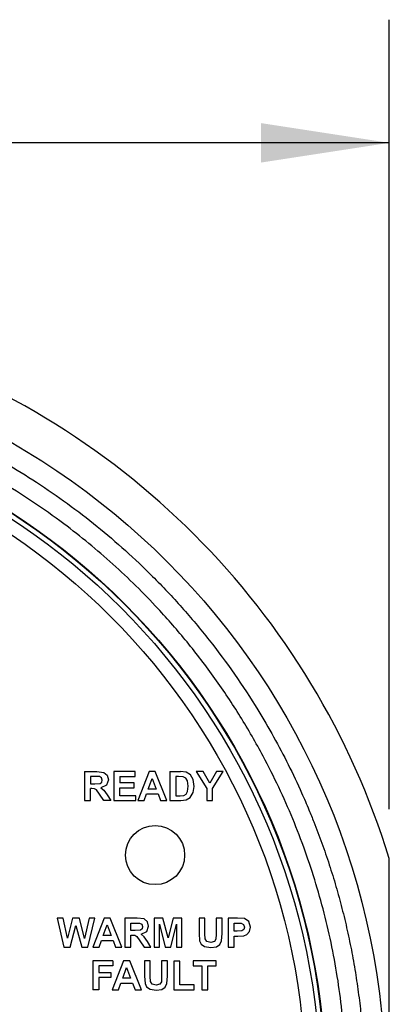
# Model space of a CAD drawing. Header units: inches. Extents: x 1.04 to 7.18, y 2.19 to 10.07.
# Tile 18 of 40: x 2.94 to 3.32, y 8.23 to 9.23. Entities that reach past the tile are written whole.
import ezdxf

# ---------------------------------------------------------------- set-up
doc = ezdxf.new("R2010")
doc.units = ezdxf.units.IN
doc.header["$MEASUREMENT"] = 0
doc.layers.add('SLD-0', color=179, linetype='Continuous')
doc.styles.add('SLDTEXTSTYLE0', font='TXT', dxfattribs={"width": 0.75})
doc.dimstyles.new('SLDDIMSTYLE1', dxfattribs={"dimtxt": 0.09, "dimasz": 0.13, "dimexe": 0, "dimexo": 0.0625, "dimgap": 0.0225, "dimtad": 0, "dimtih": 1, "dimtoh": 1, "dimdec": 3, "dimlfac": 2, "dimrnd": 1e-09, "dimzin": 4, "dimdsep": 46, "dimtxsty": 'SLDTEXTSTYLE0', "dimsah": 1, "dimcen": 0, "dimadec": 0, "dimazin": 1, "dimtfac": 1, "dimtdec": 3, "dimtofl": 0, "dimtmove": 0, "dimatfit": 3, "dimfxl": 1, "dimfrac": 2, "dimtolj": 1, "dimtzin": 12, "dimarcsym": 0})
doc.dimstyles.new('SLDDIMSTYLE2', dxfattribs={"dimtxt": 0.09, "dimasz": 0.13, "dimexe": 0, "dimexo": 0.0625, "dimgap": 0.0225, "dimtad": 0, "dimtih": 1, "dimtoh": 1, "dimdec": 3, "dimlfac": 2, "dimrnd": 1e-09, "dimzin": 4, "dimdsep": 46, "dimtxsty": 'SLDTEXTSTYLE0', "dimsah": 1, "dimcen": 0.09, "dimadec": 0, "dimazin": 1, "dimtfac": 1, "dimtdec": 3, "dimtofl": 0, "dimtmove": 0, "dimatfit": 3, "dimfxl": 1, "dimfrac": 2, "dimtolj": 1, "dimtzin": 12, "dimarcsym": 0})

# ---------------------------------------------------------------- blocks, each defined once
blk = doc.blocks.new('_D_1')
at = {"layer": 'SLD-0'}
for p, q in [((1.99563, 7.58577), (1.72719, 7.31792)), ((1.72719, 7.31792), (1.47719, 7.31792))]:
    blk.add_line(p, q, dxfattribs=at)
blk.add_solid([(1.99563, 7.58577), (1.88948, 7.50811), (1.91773, 7.47979)], dxfattribs=at)
at = {"layer": 'SLD-0', "char_height": 0.09, "attachment_point": 1, "style": 'SLDTEXTSTYLE0'}
for s, insert in [('%%c', (1.04221, 7.36181)), ('3.180', (1.17794, 7.36318))]:
    blk.add_mtext(s, dxfattribs=dict(at, insert=insert))
blk = doc.blocks.new('_D_2')
at = {"layer": 'SLD-0'}
for p, q in [((1.7984, 8.43061), (1.7984, 9.23212)), ((3.3184, 8.43061), (3.3184, 9.23212)), ((1.7984, 9.10712), (2.32179, 9.10712)), ((3.3184, 9.10712), (2.85179, 9.10712))]:
    blk.add_line(p, q, dxfattribs=at)
for points in [[(1.7984, 9.10712), (1.9284, 9.08712), (1.9284, 9.12712)], [(3.3184, 9.10712), (3.1884, 9.12712), (3.1884, 9.08712)]]:
    blk.add_solid(points, dxfattribs=at)
at = {"layer": 'SLD-0', "char_height": 0.09, "attachment_point": 1, "style": 'SLDTEXTSTYLE0'}
for s, insert in [('3.040', (2.32179, 9.1517)), ('SQ.', (2.65479, 9.1517))]:
    blk.add_mtext(s, dxfattribs=dict(at, insert=insert))

msp = doc.modelspace()

# ---------------------------------------------------------------- linework, layer by layer
at = {"color": 7, "linetype": 'Continuous', "lineweight": 25}
for p, q in [((3.00932, 8.46886), (3.00932, 8.43951)), ((3.00932, 8.46886), (3.0218, 8.46886)), ((3.0218, 8.46886), (3.02865, 8.46807)), ((3.02865, 8.46807), (3.03206, 8.46526)), ((3.03206, 8.46526), (3.03335, 8.46063)), ((3.03893, 8.46886), (3.03894, 8.43951)), ((3.06066, 8.46886), (3.03893, 8.46886)), ((3.06066, 8.4639), (3.06066, 8.46886)), ((3.0747, 8.46887), (3.0633, 8.43951)), ((3.08098, 8.46886), (3.0747, 8.46887)), ((3.09274, 8.43951), (3.08098, 8.46886)), ((3.09591, 8.46887), (3.0959, 8.43951)), ((3.09591, 8.46887), (3.10673, 8.46886)), ((3.1123, 8.4683), (3.10673, 8.46886)), ((3.11672, 8.4656), (3.1123, 8.4683)), ((3.11952, 8.46084), (3.11672, 8.4656)), ((3.12246, 8.46888), (3.13322, 8.45187)), ((3.12942, 8.46886), (3.12246, 8.46888)), ((3.13637, 8.45723), (3.12942, 8.46886)), ((3.14313, 8.46886), (3.13637, 8.45723)), ((3.13917, 8.45182), (3.14993, 8.46886)), ((3.14993, 8.46886), (3.14313, 8.46886)), ((3.0199, 8.4639), (3.01527, 8.4639)), ((3.01527, 8.4639), (3.01527, 8.45645)), ((3.01527, 8.45645), (3.01966, 8.45644)), ((3.01966, 8.45644), (3.02498, 8.4568)), ((3.02422, 8.4638), (3.0199, 8.4639)), ((3.02645, 8.46265), (3.02422, 8.4638)), ((3.02498, 8.4568), (3.02664, 8.45805)), ((3.03141, 8.45517), (3.02562, 8.45246)), ((3.02724, 8.46025), (3.02645, 8.46265)), ((3.02664, 8.45805), (3.02724, 8.46025)), ((3.03335, 8.46063), (3.03141, 8.45517)), ((3.04488, 8.4639), (3.04488, 8.45738)), ((3.04488, 8.4639), (3.06066, 8.4639)), ((3.05956, 8.45738), (3.04488, 8.45738)), ((3.05956, 8.45242), (3.05956, 8.45738)), ((3.07383, 8.45116), (3.0778, 8.46202)), ((3.0778, 8.46202), (3.08188, 8.45116)), ((3.10186, 8.46391), (3.10184, 8.44447)), ((3.10449, 8.46391), (3.10186, 8.46391)), ((3.10934, 8.46363), (3.10449, 8.46391)), ((3.11208, 8.46225), (3.10934, 8.46363)), ((3.11375, 8.4594), (3.11208, 8.46225)), ((3.11435, 8.45418), (3.11375, 8.4594)), ((3.12048, 8.4539), (3.11952, 8.46084)), ((3.01646, 8.45177), (3.01527, 8.45177)), ((3.01527, 8.43951), (3.01527, 8.45177)), ((3.01946, 8.45144), (3.01646, 8.45177)), ((3.02124, 8.45023), (3.01946, 8.45144)), ((3.02438, 8.44592), (3.02124, 8.45023)), ((3.02863, 8.43951), (3.02438, 8.44592)), ((3.02562, 8.45246), (3.02878, 8.45)), ((3.02878, 8.45), (3.03215, 8.44523)), ((3.03215, 8.44523), (3.03573, 8.4395)), ((3.04488, 8.45242), (3.05956, 8.45242)), ((3.04488, 8.44447), (3.04488, 8.45242)), ((3.06958, 8.4395), (3.07202, 8.44618)), ((3.07202, 8.44618), (3.0838, 8.44619)), ((3.08188, 8.45116), (3.07383, 8.45116)), ((3.0838, 8.44619), (3.08633, 8.43951)), ((3.10982, 8.44475), (3.11221, 8.44597)), ((3.11221, 8.44597), (3.11375, 8.4488)), ((3.11375, 8.4488), (3.11435, 8.45418)), ((3.11644, 8.44246), (3.11957, 8.44765)), ((3.11957, 8.44765), (3.12048, 8.4539)), ((3.13322, 8.45187), (3.13324, 8.43951)), ((3.13919, 8.43951), (3.13917, 8.45182)), ((3.00932, 8.43951), (3.01527, 8.43951)), ((3.03573, 8.4395), (3.02863, 8.43951)), ((3.03894, 8.43951), (3.06123, 8.43951)), ((3.06123, 8.44447), (3.04488, 8.44447)), ((3.06123, 8.43951), (3.06123, 8.44447)), ((3.0633, 8.43951), (3.06958, 8.4395)), ((3.08633, 8.43951), (3.09274, 8.43951)), ((3.0959, 8.43951), (3.10705, 8.4395)), ((3.10184, 8.44447), (3.10625, 8.44447)), ((3.10625, 8.44447), (3.10982, 8.44475)), ((3.10705, 8.4395), (3.11228, 8.44012)), ((3.11228, 8.44012), (3.11644, 8.44246)), ((3.13324, 8.43951), (3.13919, 8.43951)), ((2.98741, 8.32015), (2.98129, 8.32014)), ((2.98129, 8.32014), (2.98819, 8.29078)), ((2.99177, 8.29998), (2.98741, 8.32015)), ((2.99713, 8.32015), (2.99177, 8.29998)), ((3.0042, 8.32015), (2.99713, 8.32015)), ((3.00932, 8.29963), (3.0042, 8.32015)), ((3.01379, 8.32015), (3.00932, 8.29963)), ((3.01267, 8.29078), (3.01975, 8.32015)), ((3.01975, 8.32015), (3.01379, 8.32015)), ((3.02901, 8.32014), (3.0176, 8.29078)), ((3.0353, 8.32015), (3.02901, 8.32014)), ((3.04706, 8.29078), (3.0353, 8.32015)), ((3.05022, 8.32015), (3.05022, 8.29078)), ((3.0627, 8.32015), (3.05022, 8.32015)), ((3.06954, 8.31936), (3.0627, 8.32015)), ((3.07296, 8.31655), (3.06954, 8.31936)), ((3.07425, 8.31192), (3.07296, 8.31655)), ((3.07975, 8.32015), (3.07976, 8.29078)), ((3.08867, 8.32015), (3.07975, 8.32015)), ((3.09393, 8.30012), (3.08867, 8.32015)), ((3.09913, 8.32015), (3.09393, 8.30012)), ((3.10806, 8.32015), (3.09913, 8.32015)), ((3.10806, 8.29078), (3.10806, 8.32015)), ((3.1254, 8.32014), (3.12539, 8.30445)), ((3.13134, 8.32015), (3.1254, 8.32014)), ((3.13134, 8.30422), (3.13134, 8.32015)), ((3.14278, 8.32015), (3.14278, 8.30388)), ((3.14873, 8.32015), (3.14278, 8.32015)), ((3.14873, 8.30469), (3.14873, 8.32015)), ((3.15501, 8.32015), (3.15501, 8.29078)), ((3.16451, 8.32015), (3.15501, 8.32015)), ((3.17155, 8.31971), (3.16451, 8.32015)), ((3.17578, 8.31683), (3.17155, 8.31971)), ((3.17748, 8.31111), (3.17578, 8.31683)), ((2.9947, 8.29078), (3.00054, 8.31273)), ((3.00054, 8.31273), (3.00632, 8.29078)), ((3.02815, 8.30242), (3.03211, 8.31329)), ((3.03211, 8.31329), (3.03619, 8.30242)), ((3.05617, 8.31519), (3.06079, 8.31517)), ((3.05617, 8.30771), (3.05617, 8.31519)), ((3.06056, 8.30771), (3.05617, 8.30771)), ((3.06588, 8.30807), (3.06056, 8.30771)), ((3.06079, 8.31517), (3.06512, 8.31507)), ((3.06512, 8.31507), (3.06735, 8.31392)), ((3.06754, 8.30931), (3.06588, 8.30807)), ((3.06652, 8.30374), (3.07231, 8.30646)), ((3.06735, 8.31392), (3.06814, 8.31152)), ((3.06814, 8.31152), (3.06754, 8.30931)), ((3.07231, 8.30646), (3.07425, 8.31192)), ((3.08525, 8.29078), (3.08527, 8.31389)), ((3.08527, 8.31389), (3.09103, 8.29078)), ((3.09675, 8.29078), (3.10254, 8.31389)), ((3.10254, 8.31389), (3.10256, 8.29078)), ((3.16095, 8.30682), (3.16096, 8.31518)), ((3.1642, 8.30682), (3.16095, 8.30682)), ((3.16096, 8.31518), (3.16381, 8.31519)), ((3.16381, 8.31519), (3.16807, 8.31499)), ((3.16887, 8.30728), (3.1642, 8.30682)), ((3.16807, 8.31499), (3.17044, 8.31367)), ((3.17071, 8.30873), (3.16887, 8.30728)), ((3.17044, 8.31367), (3.17138, 8.31102)), ((3.17138, 8.31102), (3.17071, 8.30873)), ((3.17401, 8.30367), (3.1765, 8.30657)), ((3.1765, 8.30657), (3.17748, 8.31111)), ((3.0239, 8.29079), (3.02634, 8.29747)), ((3.02634, 8.29747), (3.03812, 8.29746)), ((3.03619, 8.30242), (3.02815, 8.30242)), ((3.03812, 8.29746), (3.04065, 8.29078)), ((3.05617, 8.29078), (3.05617, 8.30304)), ((3.05617, 8.30304), (3.05738, 8.30304)), ((3.05738, 8.30304), (3.06038, 8.30271)), ((3.06038, 8.30271), (3.06216, 8.30149)), ((3.06216, 8.30149), (3.0653, 8.29719)), ((3.0653, 8.29719), (3.06955, 8.29078)), ((3.06968, 8.30128), (3.06652, 8.30374)), ((3.07304, 8.29651), (3.06968, 8.30128)), ((3.07663, 8.29078), (3.07304, 8.29651)), ((3.12539, 8.30445), (3.12597, 8.297)), ((3.12597, 8.297), (3.12763, 8.29374)), ((3.13156, 8.29931), (3.13134, 8.30422)), ((3.13335, 8.29642), (3.13156, 8.29931)), ((3.13724, 8.29532), (3.13335, 8.29642)), ((3.141, 8.29636), (3.13724, 8.29532)), ((3.14252, 8.29889), (3.141, 8.29636)), ((3.14278, 8.30388), (3.14252, 8.29889)), ((3.14648, 8.29353), (3.14825, 8.29722)), ((3.14825, 8.29722), (3.14873, 8.30469)), ((3.16095, 8.30186), (3.16481, 8.30186)), ((3.16095, 8.29078), (3.16095, 8.30186)), ((3.16481, 8.30186), (3.17094, 8.30228)), ((3.17094, 8.30228), (3.17401, 8.30367)), ((2.98819, 8.29078), (2.9947, 8.29078)), ((3.00632, 8.29078), (3.01267, 8.29078)), ((3.0176, 8.29078), (3.0239, 8.29079)), ((3.04065, 8.29078), (3.04706, 8.29078)), ((3.05022, 8.29078), (3.05617, 8.29078)), ((3.06955, 8.29078), (3.07663, 8.29078)), ((3.07976, 8.29078), (3.08525, 8.29078)), ((3.09103, 8.29078), (3.09675, 8.29078)), ((3.10256, 8.29078), (3.10806, 8.29078)), ((3.12763, 8.29374), (3.13105, 8.29121)), ((3.13105, 8.29121), (3.13741, 8.29024)), ((3.13741, 8.29024), (3.14304, 8.29113)), ((3.14304, 8.29113), (3.14648, 8.29353)), ((3.15501, 8.29078), (3.16095, 8.29078)), ((3.0176, 8.27683), (3.0176, 8.24748)), ((3.03778, 8.27683), (3.0176, 8.27683)), ((3.04879, 8.27684), (3.03739, 8.24748)), ((3.03778, 8.27683), (3.03778, 8.27187)), ((3.05506, 8.27683), (3.04879, 8.27684)), ((3.06684, 8.24748), (3.05506, 8.27683)), ((3.07001, 8.27684), (3.07, 8.26115)), ((3.07595, 8.27683), (3.07001, 8.27684)), ((3.07595, 8.26092), (3.07595, 8.27683)), ((3.09333, 8.27683), (3.08739, 8.27683)), ((3.08739, 8.27683), (3.08739, 8.26058)), ((3.09333, 8.26139), (3.09333, 8.27683)), ((3.10573, 8.27659), (3.09979, 8.27659)), ((3.09979, 8.27659), (3.09979, 8.24748)), ((3.10573, 8.25244), (3.10573, 8.27659)), ((3.11953, 8.27683), (3.11953, 8.27187)), ((3.14282, 8.27683), (3.11953, 8.27683)), ((3.14282, 8.27187), (3.14282, 8.27683)), ((3.03778, 8.27187), (3.02355, 8.27187)), ((3.02355, 8.27187), (3.02355, 8.2649)), ((3.04793, 8.25912), (3.05189, 8.26999)), ((3.05189, 8.26999), (3.05597, 8.25912)), ((3.11953, 8.27187), (3.12823, 8.27187)), ((3.12823, 8.27187), (3.12824, 8.24748)), ((3.13418, 8.24748), (3.13418, 8.27187)), ((3.13418, 8.27187), (3.14282, 8.27187)), ((3.02355, 8.2649), (3.03585, 8.2649)), ((3.03585, 8.25994), (3.02355, 8.25994)), ((3.02355, 8.25994), (3.02355, 8.24748)), ((3.03585, 8.2649), (3.03585, 8.25994)), ((3.05597, 8.25912), (3.04793, 8.25912)), ((3.07, 8.26115), (3.07058, 8.2537)), ((3.07617, 8.25601), (3.07595, 8.26092)), ((3.07796, 8.25312), (3.07617, 8.25601)), ((3.08713, 8.25559), (3.08561, 8.25306)), ((3.08739, 8.26058), (3.08713, 8.25559)), ((3.09285, 8.25392), (3.09333, 8.26139)), ((3.02355, 8.24748), (3.0176, 8.24748)), ((3.03739, 8.24748), (3.04369, 8.24746)), ((3.04369, 8.24746), (3.04613, 8.25415)), ((3.04613, 8.25415), (3.0579, 8.25416)), ((3.0579, 8.25416), (3.06044, 8.24748)), ((3.06044, 8.24748), (3.06684, 8.24748)), ((3.07058, 8.2537), (3.07223, 8.25044)), ((3.07223, 8.25044), (3.07566, 8.24791)), ((3.07566, 8.24791), (3.08201, 8.24694)), ((3.08184, 8.25202), (3.07796, 8.25312)), ((3.08561, 8.25306), (3.08184, 8.25202)), ((3.08201, 8.24694), (3.08765, 8.24783)), ((3.08765, 8.24783), (3.09108, 8.25022)), ((3.09108, 8.25022), (3.09285, 8.25392)), ((3.09979, 8.24748), (3.12046, 8.24748)), ((3.12046, 8.25244), (3.10573, 8.25244)), ((3.12046, 8.24748), (3.12046, 8.25244)), ((3.12824, 8.24748), (3.13418, 8.24748))]:
    msp.add_line(p, q, dxfattribs=at)
for centre, radius in [((2.5584, 8.14731), 0.75605), ((2.5584, 8.14731), 0.69535), ((2.5584, 8.14731), 0.69492), ((2.5584, 8.14731), 0.68992), ((2.55829, 8.14914), 0.675), ((3.08079, 8.38414), 0.03)]:
    msp.add_circle(centre, radius, dxfattribs=at)
msp.add_arc((2.5584, 8.14731), 0.795, 17.06517, 72.93483, dxfattribs=at)
for points, knots in [([(2.5584, 8.88236), (2.56241, 8.88234), (2.57045, 8.88231), (2.58249, 8.882), (2.59453, 8.88151), (2.60656, 8.88082), (2.61857, 8.87993), (2.63057, 8.87884), (2.64255, 8.87756), (2.6545, 8.87609), (2.66644, 8.87441), (2.67834, 8.87254), (2.69021, 8.87048), (2.70204, 8.86822), (2.71384, 8.86577), (2.72559, 8.86313), (2.7373, 8.86029), (2.74896, 8.85727), (2.76057, 8.85405), (2.77213, 8.85064), (2.78362, 8.84704), (2.79506, 8.84326), (2.80644, 8.83928), (2.81774, 8.83513), (2.83678, 8.82777), (2.86326, 8.81651), (2.89667, 8.80027), (2.92921, 8.78236), (2.96103, 8.76266), (2.99203, 8.74124), (3.03209, 8.71039), (3.07104, 8.67524), (3.10822, 8.63582), (3.14523, 8.59161), (3.17606, 8.54737), (3.20124, 8.50423), (3.21609, 8.4761), (3.22782, 8.45128), (3.23623, 8.43179), (3.24313, 8.41481), (3.25012, 8.39632), (3.2576, 8.37447), (3.26439, 8.3524), (3.27048, 8.33012), (3.27587, 8.30767), (3.28056, 8.28506), (3.28453, 8.26231), (3.28778, 8.23944), (3.29031, 8.21649), (3.29212, 8.19347), (3.29324, 8.1704), (3.29338, 8.15501), (3.29345, 8.14731)], [0, 0, 0, 0, 0.010435, 0.02087, 0.0313051, 0.0417401, 0.0521751, 0.0626101, 0.0730452, 0.0834802, 0.0939152, 0.1043502, 0.1147853, 0.1252203, 0.1356553, 0.1460903, 0.1565253, 0.1669604, 0.1773954, 0.1878304, 0.1982654, 0.2087005, 0.2191355, 0.2295705, 0.2400055, 0.2721642, 0.3043224, 0.3364866, 0.3686487, 0.4015348, 0.4343353, 0.5000089, 0.5375827, 0.5750611, 0.6497677, 0.6773071, 0.7048458, 0.7323875, 0.7486348, 0.7600014, 0.7800013, 0.8000012, 0.8200011, 0.8400009, 0.8600008, 0.8800007, 0.9000006, 0.9200005, 0.9400004, 0.9600003, 0.9800001, 1, 1, 1, 1]), ([(2.5584, 7.43097), (2.56224, 7.43099), (2.56992, 7.43102), (2.58144, 7.43131), (2.59296, 7.43177), (2.60447, 7.43242), (2.61596, 7.43325), (2.62744, 7.43427), (2.6389, 7.43548), (2.65034, 7.43686), (2.66176, 7.43843), (2.67315, 7.44019), (2.68451, 7.44213), (2.69584, 7.44425), (2.70713, 7.44655), (2.71838, 7.44903), (2.7296, 7.4517), (2.74076, 7.45454), (2.75188, 7.45756), (2.76295, 7.46076), (2.77397, 7.46414), (2.78493, 7.4677), (2.79584, 7.47143), (2.80668, 7.47534), (2.81746, 7.47942), (2.82817, 7.48367), (2.83881, 7.4881), (2.84938, 7.4927), (2.85987, 7.49746), (2.87029, 7.5024), (2.88062, 7.5075), (2.89087, 7.51276), (2.90104, 7.51819), (2.91111, 7.52379), (2.9211, 7.52954), (2.93099, 7.53546), (2.94078, 7.54153), (2.95048, 7.54776), (2.96007, 7.55414), (2.96956, 7.56068), (2.97895, 7.56737), (2.9952, 7.57936), (3.01786, 7.5973), (3.03981, 7.61662), (3.058, 7.63381), (3.07574, 7.65149), (3.09907, 7.67686), (3.12434, 7.70752), (3.15647, 7.75135), (3.19408, 7.81322), (3.25337, 7.94434), (3.27896, 8.08578), (3.27244, 8.21749), (3.26215, 8.28703), (3.2451, 8.35521), (3.22147, 8.42139), (3.19482, 8.47784), (3.16766, 8.52505), (3.14184, 8.56382), (3.1139, 8.60036), (3.0798, 8.63954), (3.03855, 8.68022), (2.99534, 8.71575), (2.95669, 8.74314), (2.91341, 8.77041), (2.8641, 8.7962), (2.81669, 8.81586), (2.78392, 8.8274), (2.75799, 8.83546), (2.71487, 8.84709), (2.67162, 8.85532), (2.62982, 8.86021), (2.60606, 8.86218), (2.58224, 8.86342), (2.56635, 8.86357), (2.5584, 8.86365)], [0, 0, 0, 0, 0.005125, 0.01025, 0.015375, 0.0205, 0.025625, 0.03075, 0.035874, 0.040999, 0.046124, 0.051249, 0.056374, 0.061499, 0.066624, 0.071749, 0.076874, 0.081999, 0.087124, 0.092249, 0.097373, 0.102498, 0.107623, 0.112748, 0.117873, 0.122998, 0.128123, 0.133248, 0.138373, 0.143498, 0.148623, 0.153748, 0.158872, 0.163997, 0.169122, 0.174247, 0.179372, 0.184497, 0.189622, 0.194747, 0.199872, 0.204997, 0.221699, 0.238401, 0.243996, 0.255083, 0.271812, 0.289962, 0.308055, 0.344289, 0.386307, 0.499735, 0.53094, 0.562144, 0.593349, 0.624553, 0.655758, 0.676494, 0.697167, 0.717862, 0.737811, 0.766429, 0.795047, 0.812344, 0.829604, 0.863263, 0.886424, 0.898018, 0.909613, 0.922647, 0.957589, 0.968192, 0.978794, 0.989397, 1, 1, 1, 1]), ([(3.3184, 7.91401), (3.3184, 7.92409), (3.3184, 7.93476), (3.3184, 7.9579), (3.3184, 7.97033), (3.3184, 7.99148), (3.3184, 7.99894), (3.3184, 8.0152), (3.3184, 8.02397), (3.3184, 8.03893), (3.3184, 8.04423), (3.3184, 8.05581), (3.3184, 8.06205), (3.3184, 8.07277), (3.3184, 8.07657), (3.3184, 8.0849), (3.3184, 8.0894), (3.3184, 8.09717), (3.3184, 8.09993), (3.3184, 8.10601), (3.3184, 8.10933), (3.3184, 8.11505), (3.3184, 8.11709), (3.3184, 8.12159), (3.3184, 8.12404), (3.3184, 8.12836), (3.3184, 8.12991), (3.3184, 8.1333), (3.3184, 8.13516), (3.3184, 8.13927), (3.3184, 8.14158), (3.3184, 8.14657), (3.3184, 8.1492), (3.3184, 8.15408), (3.3184, 8.15632), (3.3184, 8.16031), (3.3184, 8.16212), (3.3184, 8.16704), (3.3184, 8.16975), (3.3184, 8.1747), (3.3184, 8.17691), (3.3184, 8.18099), (3.3184, 8.18286), (3.3184, 8.18814), (3.3184, 8.19125), (3.3184, 8.197), (3.3184, 8.19964), (3.3184, 8.20711), (3.3184, 8.21148), (3.3184, 8.21958), (3.3184, 8.22328), (3.3184, 8.23377), (3.3184, 8.23991), (3.3184, 8.2513), (3.3184, 8.25653), (3.3184, 8.27133), (3.3184, 8.28002), (3.3184, 8.29615), (3.3184, 8.30356), (3.3184, 8.32457), (3.3184, 8.33694), (3.3184, 8.35995), (3.3184, 8.37057), (3.3184, 8.38061)], [0, 0, 0, 0, 0.125, 0.125, 0.25, 0.25, 0.3125, 0.3125, 0.375, 0.375, 0.40625, 0.40625, 0.4375, 0.4375, 0.453125, 0.453125, 0.46875, 0.46875, 0.476563, 0.476563, 0.484375, 0.484375, 0.488281, 0.488281, 0.492188, 0.492188, 0.494141, 0.494141, 0.496094, 0.496094, 0.498047, 0.498047, 0.5, 0.5, 0.501953, 0.501953, 0.503906, 0.503906, 0.507813, 0.507813, 0.511719, 0.511719, 0.515625, 0.515625, 0.523438, 0.523438, 0.53125, 0.53125, 0.546875, 0.546875, 0.5625, 0.5625, 0.59375, 0.59375, 0.625, 0.625, 0.6875, 0.6875, 0.75, 0.75, 0.875, 0.875, 1, 1, 1, 1])]:
    msp.add_open_spline(points, degree=3, knots=knots, dxfattribs=at)

# ---------------------------------------------------------------- dimensions: what is measured, and where the dimension line sits
at = {"layer": 'SLD-0'}
dim = msp.add_linear_dim(base=(3.3184, 9.10712), p1=(1.7984, 8.38061), p2=(3.3184, 8.38061), text='<> SQ.', dimstyle='SLDDIMSTYLE2', dxfattribs=at)
dim.commit()
dim.dimension.update_dxf_attribs({"geometry": '_D_2', "text_midpoint": (2.58679, 9.10712), "dimtype": 160})
dim = msp.add_diameter_dim_2p(p1=(3.12117, 8.70884), p2=(1.99563, 7.58577), dimstyle='SLDDIMSTYLE1', dxfattribs=at)
dim.commit()
dim.dimension.update_dxf_attribs({"geometry": '_D_1', "text_midpoint": (1.2597, 7.31792), "dimtype": 163})

doc.saveas('drawing.dxf')
